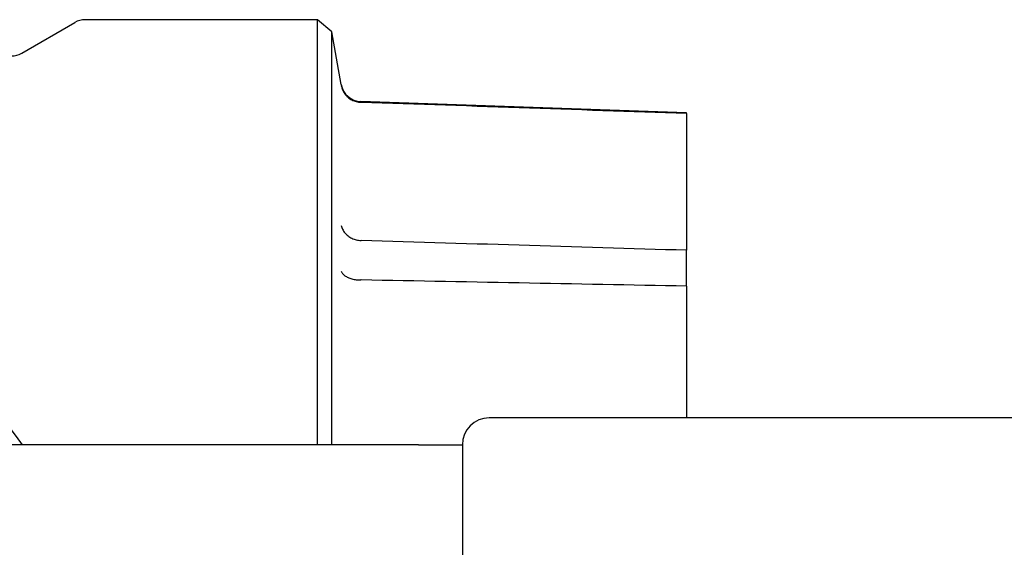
# Model space of a CAD drawing. Header units: millimetres. Extents: x 219 to 468, y 60 to 384.
# Tile 8 of 12: x 276 to 323, y 358 to 384. Entities that reach past the tile are written whole.
import ezdxf

# ---------------------------------------------------------------- set-up
doc = ezdxf.new("R2010")
doc.units = ezdxf.units.MM
doc.layers.add('DETAIL', color=2, linetype='Continuous')

msp = doc.modelspace()

# ---------------------------------------------------------------- linework, layer by layer
at = {"layer": 'DETAIL'}
for p, q in [((276.055, 382.144), (278.622, 383.626)), ((290.327, 383.76), (279.122, 383.76)), ((291.032, 383.169), (290.327, 383.76)), ((290.327, 363.253), (290.327, 383.76)), ((291.032, 363.253), (291.032, 383.169)), ((291.479, 380.634), (291.032, 383.169)), ((308.143, 379.26), (292.429, 379.808)), ((292.438, 379.773), (292.429, 379.774)), ((308.143, 379.23), (308.143, 379.26)), ((308.143, 379.23), (308.143, 372.635)), ((308.143, 370.905), (308.143, 372.635)), ((308.143, 370.905), (308.143, 364.549)), ((376.225, 364.534), (298.625, 364.551)), ((277.461, 363.256), (251.825, 363.262)), ((277.815, 363.256), (277.461, 363.256)), ((295.204, 363.252), (277.815, 363.256)), ((295.204, 363.252), (297.325, 363.252)), ((297.325, 363.252), (297.321, 344.252))]:
    msp.add_line(p, q, dxfattribs=at)
at = {"layer": 'DETAIL', "flags": 128}
for points in [[(291.479, 380.589), (291.49, 380.534), (291.504, 380.48), (291.522, 380.427), (291.542, 380.375), (291.566, 380.325), (291.592, 380.275), (291.621, 380.227), (291.653, 380.181), (291.688, 380.137), (291.725, 380.094), (291.764, 380.054), (291.806, 380.016), (291.849, 379.981), (291.895, 379.948), (291.943, 379.917), (291.992, 379.889), (292.043, 379.864), (292.095, 379.842), (292.149, 379.823), (292.203, 379.807), (292.259, 379.794), (292.315, 379.784), (292.371, 379.777), (292.429, 379.774)], [(308.143, 379.23), (307.639, 379.248), (307.135, 379.265), (306.631, 379.283), (306.126, 379.3), (305.622, 379.317), (305.117, 379.335), (304.612, 379.352), (304.107, 379.37), (303.601, 379.387), (303.096, 379.405), (302.59, 379.422), (302.084, 379.44), (301.578, 379.457), (301.072, 379.475), (300.565, 379.492), (300.059, 379.51), (299.552, 379.527), (299.045, 379.545), (298.538, 379.562), (298.031, 379.58), (297.523, 379.598), (297.016, 379.615), (296.508, 379.633), (296, 379.65), (295.491, 379.668), (294.983, 379.685), (294.474, 379.703), (293.966, 379.72), (293.457, 379.738), (292.948, 379.756), (292.438, 379.773)], [(291.479, 373.834), (291.49, 373.786), (291.504, 373.739), (291.522, 373.693), (291.542, 373.647), (291.566, 373.603), (291.592, 373.559), (291.621, 373.517), (291.653, 373.476), (291.688, 373.437), (291.725, 373.399), (291.764, 373.363), (291.806, 373.33), (291.849, 373.298), (291.895, 373.268), (291.943, 373.241), (291.992, 373.215), (292.043, 373.193), (292.095, 373.172), (292.149, 373.155), (292.203, 373.139), (292.259, 373.127), (292.315, 373.117), (292.371, 373.11), (292.429, 373.106)], [(292.429, 373.106), (292.429, 373.106), (292.429, 373.106), (292.43, 373.106), (292.43, 373.106), (292.431, 373.106), (292.431, 373.106), (292.431, 373.106), (292.432, 373.106), (292.432, 373.106), (292.433, 373.106), (292.433, 373.106), (292.433, 373.106), (292.434, 373.106), (292.434, 373.106), (292.435, 373.106), (292.435, 373.106), (292.435, 373.106), (292.436, 373.106), (292.436, 373.106), (292.437, 373.106), (292.437, 373.106), (292.438, 373.106), (292.438, 373.106), (292.438, 373.106)], [(308.143, 372.635), (307.639, 372.65), (307.135, 372.665), (306.631, 372.68), (306.126, 372.696), (305.622, 372.711), (305.117, 372.726), (304.612, 372.741), (304.107, 372.756), (303.601, 372.771), (303.096, 372.786), (302.59, 372.801), (302.084, 372.817), (301.578, 372.832), (301.072, 372.847), (300.565, 372.862), (300.059, 372.877), (299.552, 372.892), (299.045, 372.908), (298.538, 372.923), (298.031, 372.938), (297.523, 372.953), (297.016, 372.968), (296.508, 372.984), (296, 372.999), (295.491, 373.014), (294.983, 373.029), (294.474, 373.045), (293.966, 373.06), (293.457, 373.075), (292.948, 373.09), (292.438, 373.106)], [(291.479, 371.627), (291.49, 371.598), (291.504, 371.569), (291.522, 371.54), (291.542, 371.512), (291.566, 371.485), (291.592, 371.459), (291.621, 371.433), (291.653, 371.409), (291.688, 371.385), (291.725, 371.363), (291.764, 371.342), (291.806, 371.322), (291.849, 371.303), (291.895, 371.286), (291.943, 371.271), (291.992, 371.257), (292.043, 371.244), (292.095, 371.233), (292.149, 371.224), (292.203, 371.216), (292.259, 371.21), (292.315, 371.206), (292.371, 371.203), (292.429, 371.203)], [(292.438, 371.203), (292.438, 371.203), (292.438, 371.203), (292.437, 371.203), (292.437, 371.203), (292.436, 371.203), (292.436, 371.203), (292.435, 371.203), (292.435, 371.203), (292.435, 371.203), (292.434, 371.203), (292.434, 371.203), (292.433, 371.203), (292.433, 371.203), (292.433, 371.203), (292.432, 371.203), (292.432, 371.203), (292.431, 371.203), (292.431, 371.203), (292.431, 371.203), (292.43, 371.203), (292.43, 371.203), (292.429, 371.203), (292.429, 371.203), (292.429, 371.203)], [(308.143, 370.905), (307.639, 370.915), (307.135, 370.924), (306.631, 370.934), (306.126, 370.943), (305.622, 370.953), (305.117, 370.962), (304.612, 370.972), (304.107, 370.982), (303.601, 370.991), (303.096, 371.001), (302.59, 371.01), (302.084, 371.02), (301.578, 371.029), (301.072, 371.039), (300.565, 371.049), (300.059, 371.058), (299.552, 371.068), (299.045, 371.077), (298.538, 371.087), (298.031, 371.097), (297.523, 371.106), (297.016, 371.116), (296.508, 371.126), (296, 371.135), (295.491, 371.145), (294.983, 371.154), (294.474, 371.164), (293.966, 371.174), (293.457, 371.183), (292.948, 371.193), (292.438, 371.203)]]:
    msp.add_lwpolyline(points, dxfattribs=at)
at = {"layer": 'DETAIL'}
for centre, radius, start, end in [((279.122, 382.76), 1, 90, 120), ((275.555, 383.01), 1, 270, 300), ((292.463, 380.808), 1, 190, 268), ((262.723, 353.76), 16.399, 35.3883, 144.5854), ((298.625, 363.251), 1.3, 89.9868, 179.9868)]:
    msp.add_arc(centre, radius, start, end, dxfattribs=at)

doc.saveas('drawing.dxf')
